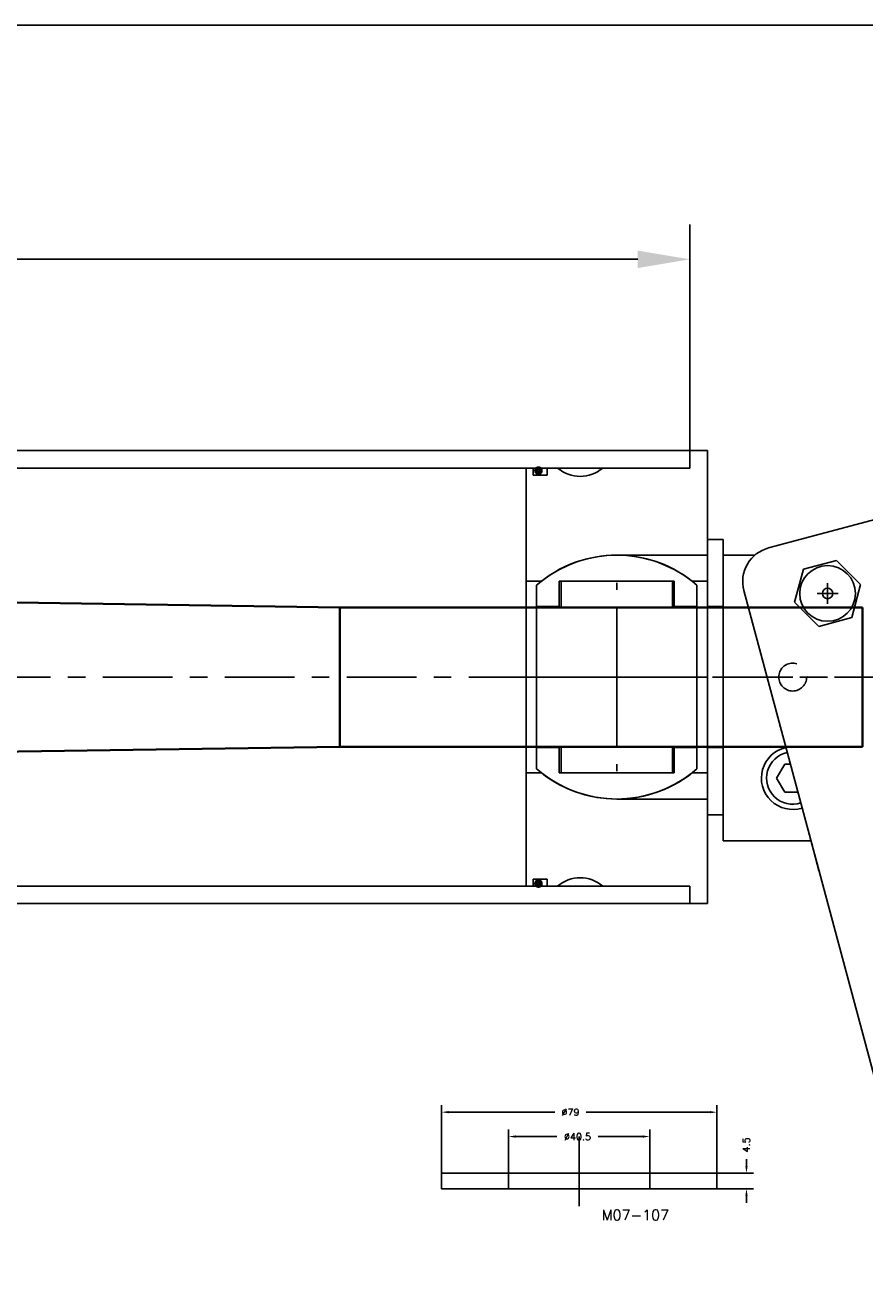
# Model space of a CAD drawing. Header units: millimetres. Extents: x -21605 to -18755, y -21786 to -19786.
# Tile 8 of 9: x -19238 to -18997, y -20199 to -19836. Entities that reach past the tile are written whole.
import ezdxf

# ---------------------------------------------------------------- set-up
doc = ezdxf.new("R2010")
doc.units = ezdxf.units.MM
doc.header["$LTSCALE"] = 5
doc.header["$PDMODE"] = 34
doc.header["$PDSIZE"] = 3
doc.linetypes.add('CENTER', pattern=[7, 4, -1, 1, -1])
doc.linetypes.add('HIDDEN', pattern=[9.525, 6.35, -3.175])
for name, color, linetype in [('Bearings', 1, 'Continuous'), ('center', 8, 'CENTER'), ('RAMME', 7, 'Continuous')]:
    doc.layers.add(name, color=color, linetype=linetype)
doc.layers.add('DIMS', color=7, linetype='Continuous', lineweight=15)
doc.layers.add('STOCK', color=5, linetype='Continuous', lineweight=35)
doc.styles.add('ROMANS', font='romans')
doc.dimstyles.new('Text 2', dxfattribs={"dimtxt": 2, "dimasz": 2, "dimexe": 2, "dimexo": 0, "dimgap": 2, "dimtad": 0, "dimdsep": 46, "dimtxsty": 'ROMANS', "dimcen": 2, "dimazin": 2, "dimtfac": 0.65, "dimtofl": 0, "dimtmove": 0, "dimatfit": 3, "dimfxl": 1, "dimtolj": 1, "dimarcsym": 0})
doc.dimstyles.new('Text 20', dxfattribs={"dimtxt": 20, "dimasz": 15, "dimexe": 10, "dimexo": 0, "dimgap": 0, "dimtad": 0, "dimdsep": 46, "dimtxsty": 'ROMANS', "dimcen": 10, "dimazin": 2, "dimtfac": 0.65, "dimtofl": 0, "dimtmove": 0, "dimatfit": 0, "dimfxl": 1, "dimtolj": 1, "dimarcsym": 0})

# ---------------------------------------------------------------- blocks, each defined once
blk = doc.blocks.new('*D19')
at = {"layer": 'DEFPOINTS', "color": 0, "transparency": 16777216}
for p in [(-19058.72, -20154.87), (-19099.22, -20165.37), (-19058.72, -20165.37)]:
    blk.add_point(p, dxfattribs=at)
at = {"layer": 'DIMS', "color": 0, "lineweight": -2, "transparency": 16777216}
for p, q in [((-19099.22, -20165.37), (-19099.22, -20152.87)), ((-19058.72, -20165.37), (-19058.72, -20152.87)), ((-19097.22, -20154.87), (-19085.43, -20154.87)), ((-19060.72, -20154.87), (-19073.52, -20154.87))]:
    blk.add_line(p, q, dxfattribs=at)
at = {"layer": 'DIMS', "color": 0, "transparency": 16777216}
for points in [[(-19097.22, -20154.54), (-19097.22, -20155.2), (-19099.22, -20154.87)], [(-19060.72, -20154.54), (-19060.72, -20155.2), (-19058.72, -20154.87)]]:
    blk.add_solid(points, dxfattribs=at)
at = {"layer": 'DIMS', "color": 0, "transparency": 16777216, "insert": (-19079.47, -20154.87), "char_height": 2, "attachment_point": 5, "style": 'ROMANS'}
blk.add_mtext('\\A1;%%C40.5', dxfattribs=at)
blk = doc.blocks.new('*D20')
at = {"layer": 'DEFPOINTS', "color": 0, "transparency": 16777216}
for p in [(-19039.47, -20147.87), (-19118.47, -20165.37), (-19039.47, -20165.37)]:
    blk.add_point(p, dxfattribs=at)
at = {"layer": 'DIMS', "color": 0, "lineweight": -2, "transparency": 16777216}
for p, q in [((-19118.47, -20165.37), (-19118.47, -20145.87)), ((-19039.47, -20165.37), (-19039.47, -20145.87)), ((-19116.47, -20147.87), (-19085.95, -20147.87)), ((-19041.47, -20147.87), (-19077, -20147.87))]:
    blk.add_line(p, q, dxfattribs=at)
at = {"layer": 'DIMS', "color": 0, "transparency": 16777216}
for points in [[(-19116.47, -20147.54), (-19116.47, -20148.2), (-19118.47, -20147.87)], [(-19041.47, -20147.54), (-19041.47, -20148.2), (-19039.47, -20147.87)]]:
    blk.add_solid(points, dxfattribs=at)
at = {"layer": 'DIMS', "color": 0, "transparency": 16777216, "insert": (-19081.47, -20147.87), "char_height": 2, "attachment_point": 5, "style": 'ROMANS'}
blk.add_mtext('\\A1;%%C79', dxfattribs=at)
blk = doc.blocks.new('*D21')
at = {"layer": 'DEFPOINTS', "color": 0, "transparency": 16777216}
for p in [(-19039.47, -20165.37), (-19039.47, -20169.87), (-19030.97, -20169.87)]:
    blk.add_point(p, dxfattribs=at)
at = {"layer": 'DIMS', "color": 0, "lineweight": -2, "transparency": 16777216}
for p, q in [((-19030.97, -20163.37), (-19030.97, -20161.37)), ((-19039.47, -20165.37), (-19028.97, -20165.37)), ((-19039.47, -20169.87), (-19028.97, -20169.87)), ((-19030.97, -20171.87), (-19030.97, -20173.87))]:
    blk.add_line(p, q, dxfattribs=at)
at = {"layer": 'DIMS', "color": 0, "transparency": 16777216}
for points in [[(-19031.31, -20163.37), (-19030.64, -20163.37), (-19030.97, -20165.37)], [(-19031.31, -20171.87), (-19030.64, -20171.87), (-19030.97, -20169.87)]]:
    blk.add_solid(points, dxfattribs=at)
at = {"layer": 'DIMS', "color": 0, "transparency": 16777216, "insert": (-19030.97, -20157.27), "char_height": 2, "attachment_point": 5, "rotation": 90, "style": 'ROMANS'}
blk.add_mtext('\\A1;4.5', dxfattribs=at)
blk = doc.blocks.new('47040BR-SV')
for p, q in [((167.17, 60.89), (-45.34, 3.95)), ((167.17, 60.89), (175.45, 29.98)), ((168.38, 17.74), (-24.81, -34.03)), ((-37.06, -26.96), (-45.34, 3.95)), ((-26.54, -0.52), (-33.48, -7.46)), ((-26.54, -0.52), (-17.06, -3.06)), ((-14.52, -12.54), (-17.06, -3.06)), ((-33.48, -7.46), (-30.94, -16.94)), ((-21.46, -19.48), (-14.52, -12.54)), ((45, -15.32), (55.5, -12.51)), ((-30.94, -16.94), (-21.46, -19.48)), ((47, -40), (47, -14.79)), ((25, -22.31), (25, -20.64)), ((33, -22.31), (33, -18.54)), ((25, -22.31), (29, -24.62)), ((29, -24.62), (33, -22.31)), ((-35, -40), (-35, -30.86)), ((-35, -40), (47, -40))]:
    blk.add_line(p, q)
for centre, radius in [((153.54, 34.47), 3.25), ((112.49, 23.47), 3.25), ((71.44, 12.47), 3.25), ((-24, -10), 8)]:
    blk.add_circle(centre, radius)
for centre, radius, start, end in [((165.79, 27.4), 10, 285, 15.0006), ((29, -20), 9, 192.6018, 17.3984), ((29, -20), 7.5, 192.121, 17.8791), ((-27.4, -24.37), 10, 194.9978, 285.0001)]:
    blk.add_arc(centre, radius, start, end)
for p in [(153.54, 34.47), (112.49, 23.47), (71.44, 12.47), (-24, -10)]:
    blk.add_point(p)
at = {"layer": 'center'}
blk.add_line((0, -40), (0, 0), dxfattribs=at)
blk.add_circle((0, -20), 4, dxfattribs=at)
blk = doc.blocks.new('Insert 120x70 flange')
for p, q in [((-27.5, 26), (-65, 26)), ((-65, 26), (-65, 21)), ((-27.5, 26), (0, 26)), ((-27.5, 21.65), (-27.5, 26)), ((27.5, 26), (0, 26)), ((27.5, 21.65), (27.5, 26)), ((27.5, 26), (65, 26)), ((65, 26), (65, 21)), ((-65, 21), (-60, 21)), ((-60, 21), (-60, -4.02)), ((60, 21), (60, -4.02)), ((65, 21), (60, 21)), ((-60, -20), (-60, -16.98)), ((60, -20), (60, -16.98)), ((-58, -20), (-60, -20)), ((-58, -24), (-58, -20)), ((-27.5, -21.65), (-27.5, -26)), ((27.5, -21.65), (27.5, -26)), ((58, -24), (58, -20)), ((58, -20), (60, -20)), ((-60, -26), (-60, -24)), ((-60, -24), (-58, -24)), ((60, -24), (58, -24)), ((60, -26), (60, -24)), ((-27.5, -26), (-60, -26)), ((-27.5, -26), (0, -26)), ((27.5, -26), (0, -26)), ((27.5, -26), (60, -26))]:
    blk.add_line(p, q)
at = {"linetype": 'HIDDEN', "ltscale": 3}
for p, q in [((-35.02, 0), (-35.02, 26)), ((35.02, 0), (35.02, 26))]:
    blk.add_line(p, q, dxfattribs=at)
at = {"const_width": 1.2}
for points in [[(-59.93, -22.47, -1), (-58.63, -22.47, -1)], [(59.93, -22.47, 1), (58.63, -22.47, 1)]]:
    blk.add_lwpolyline(points, format="xyb", close=True, dxfattribs=at)
for centre, radius, start, end in [((0, 0), 35, 141.7868, 218.2132), ((0, 0), 35, 321.7868, 38.2132), ((-67.61, -10.5), 10, 319.5911, 40.4089), ((67.61, -10.5), 10, 139.5911, 220.4089)]:
    blk.add_arc(centre, radius, start, end)
at = {"layer": 'center'}
for p, q in [((0, 26), (0, 0)), ((0, 0), (-27.03, 0)), ((0, 0), (0, -26)), ((0, 0), (27.03, 0))]:
    blk.add_line(p, q, dxfattribs=at)
blk = doc.blocks.new('Ball-070-040')
for p, q in [((-26.38, 23), (26.38, 23)), ((-20.25, 23), (-20.25, 16.5)), ((20.25, 23), (20.25, 16.5)), ((-27.5, 16.5), (-27.5, -16.5)), ((-20.25, 16.5), (-27.5, 16.5)), ((-27.5, 16), (-20, 16)), ((-20, 16), (-20, -16)), ((20, 16), (20, -16)), ((27.5, 16), (20, 16)), ((20.25, 16.5), (27.5, 16.5)), ((27.5, 16.5), (27.5, -16.5)), ((-20, -16), (-27.5, -16)), ((-20.25, -16.5), (-27.5, -16.5)), ((-20.25, -23), (-20.25, -16.5)), ((20, -16), (27.5, -16)), ((20.25, -16.5), (27.5, -16.5)), ((20.25, -23), (20.25, -16.5)), ((-26.38, -23), (26.38, -23))]:
    blk.add_line(p, q)
for start, end in [(138.9177, 221.0823), (318.9177, 41.0823)]:
    blk.add_arc((0, 0), 35, start, end)
at = {"layer": 'center'}
for p, q in [((0, -23), (0, 23)), ((0, 0), (-13.28, 0)), ((0, 0), (13.28, 0))]:
    blk.add_line(p, q, dxfattribs=at)
blk = doc.blocks.new('*D27')
at = {"layer": 'DEFPOINTS', "color": 0, "transparency": 16777216}
for p in [(-19047.19, -19903.07), (-20122.69, -19957.98), (-19047.19, -19957.98)]:
    blk.add_point(p, dxfattribs=at)
at = {"layer": 'DIMS', "color": 0, "lineweight": -2, "transparency": 16777216}
for p, q in [((-20122.69, -19957.98), (-20122.69, -19893.07)), ((-19047.19, -19957.98), (-19047.19, -19893.07)), ((-20107.69, -19903.07), (-19685.68, -19903.07)), ((-19062.19, -19903.07), (-19434.25, -19903.07))]:
    blk.add_line(p, q, dxfattribs=at)
at = {"layer": 'DIMS', "color": 0, "transparency": 16777216}
for points in [[(-20107.69, -19900.57), (-20107.69, -19905.57), (-20122.69, -19903.07)], [(-19062.19, -19900.57), (-19062.19, -19905.57), (-19047.19, -19903.07)]]:
    blk.add_solid(points, dxfattribs=at)
at = {"layer": 'DIMS', "color": 0, "transparency": 16777216, "insert": (-19559.97, -19903.07), "char_height": 20, "attachment_point": 5, "style": 'ROMANS'}
blk.add_mtext('\\A1;Check dimension', dxfattribs=at)

msp = doc.modelspace()

# ---------------------------------------------------------------- linework, layer by layer
for p, q in [((-19047.19, -19957.978), (-20122.69, -19957.978)), ((-20122.69, -19962.978), (-19047.19, -19962.978)), ((-20122.69, -20082.978), (-19047.19, -20082.978)), ((-19047.19, -20087.978), (-20122.69, -20087.978))]:
    msp.add_line(p, q)
at = {"layer": 'Bearings'}
for p, q in [((-19037.69, -19983.478), (-19042.19, -19983.478)), ((-19042.19, -19983.478), (-19042.19, -20062.478)), ((-19037.69, -19983.478), (-19037.69, -20062.478)), ((-19037.69, -20002.728), (-19042.19, -20002.728)), ((-19037.69, -20043.228), (-19042.19, -20043.228)), ((-19037.69, -20062.478), (-19042.19, -20062.478)), ((-19118.473, -20165.37), (-19118.473, -20169.87)), ((-19118.473, -20165.37), (-19039.473, -20165.37)), ((-19099.223, -20165.37), (-19099.223, -20169.87)), ((-19058.723, -20165.37), (-19058.723, -20169.87)), ((-19039.473, -20165.37), (-19039.473, -20169.87)), ((-19118.473, -20169.87), (-19039.473, -20169.87))]:
    msp.add_line(p, q, dxfattribs=at)
at = {"layer": 'center'}
for p, q in [((-18880.688, -20022.978), (-20892.69, -20022.978)), ((-19078.973, -20154.87), (-19078.973, -20179.37))]:
    msp.add_line(p, q, dxfattribs=at)
at = {"layer": 'RAMME'}
msp.add_line((-21555.194, -19835.899), (-18805.194, -19835.899), dxfattribs=at)
at = {"layer": 'STOCK'}
for p, q in [((-19847.69, -19992.478), (-19147.69, -20002.978)), ((-18997.69, -20002.978), (-19147.69, -20002.978)), ((-19147.69, -20002.978), (-19147.69, -20042.978)), ((-18997.69, -20002.978), (-18997.69, -20042.978)), ((-19147.69, -20042.978), (-19847.69, -20053.478)), ((-18997.69, -20042.978), (-19147.69, -20042.978))]:
    msp.add_line(p, q, dxfattribs=at)

# ---------------------------------------------------------------- block references
at = {"rotation": 270}
for name, p in [('Insert 120x70 flange', (-19068.19, -20022.978)), ('47040BR-SV', (-18997.69, -20022.978)), ('Ball-070-040', (-19068.19, -20022.978))]:
    msp.add_blockref(name, p, dxfattribs=at)

# ---------------------------------------------------------------- texts
at = {"layer": 'RAMME', "style": 'ROMANS'}
msp.add_text('M07-107', height=3, dxfattribs=at).set_placement((-19072.473, -20178.87))

# ---------------------------------------------------------------- dimensions: what is measured, and where the dimension line sits
at = {"layer": 'DIMS'}
dim = msp.add_linear_dim(base=(-19047.19, -19903.075), p1=(-20122.69, -19957.978), p2=(-19047.19, -19957.978), text='Check dimension', dimstyle='Text 20', override={"dimarcsym": 1}, dxfattribs=at)
dim.commit()
dim.dimension.update_dxf_attribs({"geometry": '*D27', "text_midpoint": (-19559.967, -19903.075), "dimtype": 160})
for base, p1, p2, picture, middle in [((-19039.473, -20147.87), (-19118.473, -20165.37), (-19039.473, -20165.37), '*D20', (-19081.473, -20147.87)), ((-19058.723, -20154.87), (-19099.223, -20165.37), (-19058.723, -20165.37), '*D19', (-19079.473, -20154.87))]:
    dim = msp.add_linear_dim(base=base, p1=p1, p2=p2, text='%%C<>', dimstyle='Text 2', dxfattribs=at)
    dim.commit()
    dim.dimension.update_dxf_attribs({"geometry": picture, "text_midpoint": middle, "dimtype": 160})
dim = msp.add_linear_dim(base=(-19030.973, -20169.87), p1=(-19039.473, -20165.37), p2=(-19039.473, -20169.87), angle=90, dimstyle='Text 2', dxfattribs=at)
dim.commit()
dim.dimension.update_dxf_attribs({"geometry": '*D21', "text_midpoint": (-19030.973, -20157.274), "dimtype": 160})

doc.saveas('drawing.dxf')
